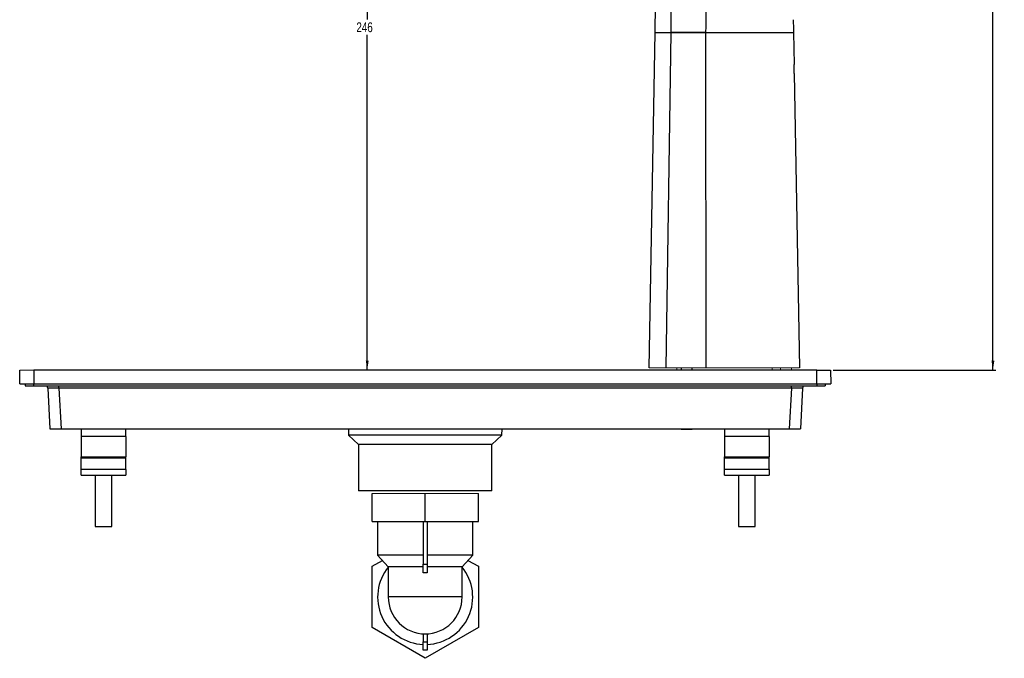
# Model space of a CAD drawing. Header units: millimetres. Extents: x -69 to 684, y -95 to 792.
# Tile 6 of 25: x 332 to 684, y -95 to 134. Entities that reach past the tile are written whole.
import ezdxf

# ---------------------------------------------------------------- set-up
doc = ezdxf.new("R2010")
doc.units = ezdxf.units.MM
doc.layers.add('DRAWINGS', color=7, linetype='Continuous')
doc.styles.add('SLDTEXTSTYLE0', font='TXT', dxfattribs={"width": 0.75})
doc.dimstyles.new('SLDDIMSTYLE0', dxfattribs={"dimtxt": 3.5, "dimasz": 3.302, "dimexe": 0, "dimexo": 0.0625, "dimgap": 0.875, "dimtad": 0, "dimtih": 1, "dimtoh": 1, "dimdec": 0, "dimrnd": 1e-09, "dimzin": 12, "dimdsep": 46, "dimtxsty": 'SLDTEXTSTYLE0', "dimsah": 1, "dimcen": 0.09, "dimadec": 0, "dimazin": 3, "dimtfac": 1, "dimtdec": 0, "dimtofl": 0, "dimtmove": 0, "dimatfit": 3, "dimfxl": 0, "dimfrac": 2, "dimtolj": 1, "dimtzin": 12, "dimarcsym": 0})

# ---------------------------------------------------------------- blocks, each defined once
blk = doc.blocks.new('_D')
at = {"layer": 'DRAWINGS'}
for p, q in [((496.26, 313.64), (680.97, 313.64)), ((679.97, 313.64), (679.97, 160.57)), ((679.97, 8.35), (679.97, 155.01)), ((622.88, 8.35), (680.97, 8.35))]:
    blk.add_line(p, q, dxfattribs=at)
for points in [[(679.97, 313.64), (679.46, 310.34), (680.48, 310.34)], [(679.97, 8.35), (680.48, 11.65), (679.46, 11.65)]]:
    blk.add_solid(points, dxfattribs=at)
at = {"layer": 'DRAWINGS', "insert": (676.09, 159.52), "char_height": 3.5, "attachment_point": 1, "style": 'SLDTEXTSTYLE0'}
blk.add_mtext('305', dxfattribs=at)
blk = doc.blocks.new('_D_1')
at = {"layer": 'DRAWINGS'}
for p, q in [((498.06, 254.65), (455.28, 254.65)), ((456.28, 254.65), (456.28, 133.77)), ((456.28, 8.35), (456.28, 128.22))]:
    blk.add_line(p, q, dxfattribs=at)
for points in [[(456.28, 254.65), (455.78, 251.35), (456.79, 251.35)], [(456.28, 8.35), (456.79, 11.65), (455.78, 11.65)]]:
    blk.add_solid(points, dxfattribs=at)
at = {"layer": 'DRAWINGS', "insert": (452.41, 132.73), "char_height": 3.5, "attachment_point": 1, "style": 'SLDTEXTSTYLE0'}
blk.add_mtext('246', dxfattribs=at)

msp = doc.modelspace()

# ---------------------------------------------------------------- linework, layer by layer
at = {"color": 7, "linetype": 'Continuous', "lineweight": 25}
for p, q in [((557.11, 9.15), (559.21, 129.15)), ((564.78, 129.15), (563.04, 9.15)), ((577.26, 129.15), (577.37, 9.15)), ((608.69, 129.15), (608.89, 117.65)), ((608.94, 114.44), (608.89, 117.65)), ((608.94, 114.44), (610.78, 9.15)), ((332.04, 3.35), (332.13, 8.35)), ((337.04, 8.35), (337.04, 3.35)), ((616.97, 8.35), (337.04, 8.35)), ((568.51, 9.15), (568.51, 8.35)), ((572.51, 8.35), (572.51, 9.15)), ((616.97, 3.35), (616.97, 8.35)), ((621.88, 8.35), (621.97, 3.35)), ((334.01, 3.35), (334.01, 2.65)), ((334.01, 2.65), (337.01, 2.65)), ((337.01, 2.65), (617.01, 2.65)), ((337.04, 3.35), (616.97, 3.35)), ((342.08, 1.85), (342.84, -12.65)), ((607.93, 1.85), (346.08, 1.85)), ((346.08, 1.85), (346.84, -12.65)), ((607.93, 1.85), (607.17, -12.65)), ((611.93, 1.85), (611.17, -12.65)), ((617.01, 2.65), (620.01, 2.65)), ((620.01, 3.35), (620.01, 2.65)), ((346.84, -12.65), (607.17, -12.65)), ((354.01, -12.65), (354.01, -15.45)), ((370.01, -15.45), (370.01, -12.65)), ((403.6, -12.69), (403.6, -12.65)), ((403.6, -12.69), (403.6, -12.65)), ((405.23, -12.72), (405.23, -12.65)), ((405.23, -12.72), (405.23, -12.65)), ((407.41, -12.65), (407.41, -12.69)), ((449.55, -12.65), (449.59, -14.92)), ((475.1, -12.69), (475.1, -12.65)), ((478.91, -12.65), (478.91, -12.69)), ((504.43, -14.92), (504.47, -12.65)), ((546.6, -12.69), (546.6, -12.65)), ((548.79, -12.65), (548.78, -12.72)), ((548.79, -12.65), (548.78, -12.72)), ((568.51, -12.65), (568.51, -12.85)), ((568.51, -12.85), (572.51, -12.85)), ((572.51, -12.85), (572.51, -12.65)), ((584.01, -12.65), (584.01, -15.45)), ((600.01, -15.45), (600.01, -12.65)), ((370.01, -15.45), (354.01, -15.45)), ((354.01, -15.45), (354.01, -22.65)), ((370.01, -15.45), (370.01, -22.65)), ((449.59, -14.92), (453.21, -18.25)), ((504.43, -14.92), (449.59, -14.92)), ((500.81, -18.25), (504.43, -14.92)), ((584.01, -15.45), (584.01, -22.65)), ((600.01, -15.45), (584.01, -15.45)), ((600.01, -15.45), (600.01, -22.65)), ((453.21, -18.25), (453.21, -34.85)), ((500.81, -18.25), (453.21, -18.25)), ((500.81, -34.85), (500.81, -18.25)), ((354.01, -22.65), (370.01, -22.65)), ((354.01, -23.07), (354.01, -22.65)), ((354.01, -23.07), (370.01, -23.07)), ((354.01, -27.18), (354.01, -23.07)), ((370.01, -23.07), (370.01, -22.65)), ((370.01, -27.18), (370.01, -23.07)), ((584.01, -22.65), (600.01, -22.65)), ((584.01, -23.07), (584.01, -22.65)), ((584.01, -27.18), (584.01, -23.07)), ((584.01, -23.07), (600.01, -23.07)), ((600.01, -23.07), (600.01, -22.65)), ((600.01, -27.18), (600.01, -23.07)), ((370.01, -27.18), (354.01, -27.18)), ((354.01, -29.25), (354.01, -27.18)), ((370.01, -27.18), (370.01, -29.25)), ((600.01, -27.18), (584.01, -27.18)), ((584.01, -29.25), (584.01, -27.18)), ((600.01, -27.18), (600.01, -29.25)), ((354.01, -29.25), (370.01, -29.25)), ((359.01, -29.25), (359.01, -47.65)), ((365.01, -47.65), (365.01, -29.25)), ((584.01, -29.25), (600.01, -29.25)), ((589.01, -29.25), (589.01, -47.65)), ((595.01, -47.65), (595.01, -29.25)), ((500.81, -34.85), (453.21, -34.85)), ((458.01, -45.85), (458.01, -35.85)), ((477.01, -45.85), (477.01, -35.85)), ((496.01, -45.85), (496.01, -35.85)), ((359.01, -47.65), (365.01, -47.65)), ((458.01, -45.85), (477.01, -45.85)), ((460.01, -45.85), (460.01, -57.85)), ((476.26, -45.85), (476.26, -61.15)), ((477.01, -45.85), (496.01, -45.85)), ((477.76, -45.85), (477.76, -61.15)), ((494.01, -57.85), (494.01, -45.85)), ((589.01, -47.65), (595.01, -47.65)), ((458.01, -61.88), (461.71, -59.74)), ((460.01, -57.85), (463.81, -62.05)), ((476.26, -57.85), (460.01, -57.85)), ((494.01, -57.85), (477.76, -57.85)), ((490.21, -62.05), (494.01, -57.85)), ((492.3, -59.74), (496.01, -61.88)), ((458.01, -83.82), (458.01, -61.88)), ((463.81, -62.05), (463.81, -72.85)), ((476.26, -62.05), (463.81, -62.05)), ((476.26, -61.15), (477.76, -61.15)), ((476.26, -64.15), (476.26, -61.15)), ((477.76, -61.15), (477.76, -64.15)), ((490.21, -62.05), (477.76, -62.05)), ((490.21, -72.85), (490.21, -62.05)), ((496.01, -61.88), (496.01, -83.82)), ((477.76, -64.15), (476.26, -64.15)), ((490.21, -72.85), (463.81, -72.85)), ((477.01, -94.79), (458.01, -83.82)), ((496.01, -83.82), (477.01, -94.79)), ((476.26, -86.03), (476.26, -88.85)), ((477.76, -86.03), (477.76, -88.85)), ((476.26, -88.85), (477.76, -88.85)), ((476.26, -91.85), (476.26, -88.85)), ((477.76, -88.85), (477.76, -91.85)), ((477.76, -91.85), (476.26, -91.85))]:
    msp.add_line(p, q, dxfattribs=at)
at = {"color": 144, "linetype": 'Continuous', "lineweight": 18}
for p, q in [((567.01, 9.15), (567.01, 8.35)), ((601.01, 8.35), (601.01, 9.15)), ((604.01, 9.15), (604.01, 8.35)), ((608.01, 8.35), (608.01, 9.15)), ((604.01, -12.65), (604.01, -12.85)), ((604.01, -12.85), (608.01, -12.85)), ((608.01, -12.85), (608.01, -12.65)), ((458.01, -35.85), (477.01, -35.85)), ((477.01, -35.85), (496.01, -35.85))]:
    msp.add_line(p, q, dxfattribs=at)
at = {"color": 8, "linetype": 'Continuous', "lineweight": 25}
for p, q in [((337.01, 3.56), (337.01, 2.65)), ((346.08, 1.85), (346.08, 2.65)), ((607.93, 1.85), (607.93, 2.65)), ((617.01, 3.35), (617.01, 2.65))]:
    msp.add_line(p, q, dxfattribs=at)
at = {"color": 7, "linetype": 'Continuous', "lineweight": 25}
for centre, radius, start, end in [((340.09, 1.75), 2, 3, 26.7437), ((613.92, 1.75), 2, 153.2563, 177), ((477.01, -72.85), 17, 140.9386, 267.4714), ((477.01, -72.85), 17, 272.5286, 39.0614), ((477.01, -72.85), 13.2, 180, 0)]:
    msp.add_arc(centre, radius, start, end, dxfattribs=at)
for points, knots in [([(492.34, 259.99), (494.21, 259.61), (496.32, 259.19), (500.04, 258.46), (501.36, 258.2), (503.48, 257.81), (504.21, 257.68), (505.7, 257.41), (506.46, 257.28), (508.77, 256.87), (510.34, 256.59), (513.4, 256.05), (514.89, 255.79), (517, 255.43), (517.68, 255.31), (519, 255.09), (520.9, 254.76), (522.61, 254.47), (524.75, 254.11), (525.74, 253.94), (527.63, 253.62), (528.53, 253.47), (530.29, 253.17), (531.15, 253.03), (532.81, 252.75), (533.62, 252.61), (536.02, 252.21), (537.58, 251.95), (539.9, 251.55), (540.67, 251.43), (542.2, 251.13), (542.95, 250.95), (545.2, 250.36), (546.67, 249.87), (549.53, 248.72), (550.93, 248.05), (553.63, 246.5), (554.93, 245.62), (557.38, 243.62), (558.53, 242.5), (560.61, 240), (561.54, 238.63), (563.11, 235.63), (563.75, 234.01), (564.46, 231.41), (564.65, 230.52), (564.96, 228.69), (565.07, 227.74), (565.16, 226.29), (565.18, 225.79), (565.19, 225.04), (565.19, 224.79), (565.19, 224.29), (565.2, 224.04), (565.21, 222.77), (565.22, 221.74), (565.27, 216.62), (565.31, 212.57), (565.35, 204.55), (565.37, 200.58), (565.38, 188.78), (565.35, 181.06), (565.25, 165.86), (565.18, 158.38), (565, 143.62), (564.9, 136.34), (564.77, 129.15)], [0, 0, 0, 0, 0.03125, 0.03125, 0.046875, 0.046875, 0.054688, 0.054688, 0.0625, 0.0625, 0.078125, 0.078125, 0.09375, 0.09375, 0.101563, 0.101563, 0.109375, 0.125, 0.125, 0.140625, 0.140625, 0.15625, 0.15625, 0.171875, 0.171875, 0.1875, 0.1875, 0.21875, 0.21875, 0.234375, 0.234375, 0.25, 0.25, 0.28125, 0.28125, 0.3125, 0.3125, 0.34375, 0.34375, 0.375, 0.375, 0.40625, 0.40625, 0.4375, 0.4375, 0.453125, 0.453125, 0.46875, 0.46875, 0.476563, 0.476563, 0.480469, 0.480469, 0.484375, 0.484375, 0.5, 0.5, 0.5625, 0.5625, 0.625, 0.625, 0.75, 0.75, 0.875, 0.875, 1, 1, 1, 1]), ([(559.21, 129.15), (559.34, 136.6), (559.46, 144.04), (559.71, 158.88), (559.83, 166.27), (560.03, 180.98), (560.12, 188.29), (560.23, 202.8), (560.25, 210), (560.25, 218.91), (560.26, 221.58), (560.26, 224.24), (560.26, 226.01), (560.21, 226.88), (559.95, 229.41), (559.6, 231.02), (558.58, 234.07), (557.91, 235.5), (556.3, 238.16), (555.36, 239.39), (553.27, 241.64), (552.12, 242.66), (549.66, 244.51), (548.34, 245.34), (545.55, 246.8), (544.08, 247.44), (541.74, 248.21), (540.94, 248.44), (539.7, 248.72), (539.28, 248.8), (538.45, 248.98), (536.35, 249.43), (534.21, 249.88), (529.03, 250.99), (525.49, 251.74), (518.33, 253.27), (514.71, 254.04), (509.32, 255.19), (507.07, 255.67), (504.85, 256.14), (503.96, 256.33), (503.52, 256.42), (502.17, 256.71), (501.26, 256.91), (500.35, 257.1)], [0, 0, 0, 0, 0.125, 0.125, 0.25, 0.25, 0.375, 0.375, 0.5, 0.5, 0.53125, 0.546875, 0.546875, 0.5625, 0.5625, 0.59375, 0.59375, 0.625, 0.625, 0.65625, 0.65625, 0.6875, 0.6875, 0.71875, 0.71875, 0.75, 0.75, 0.765625, 0.765625, 0.773437, 0.773437, 0.78125, 0.8125, 0.8125, 0.875, 0.875, 0.9375, 0.9375, 0.96875, 0.976562, 0.976562, 0.984375, 0.984375, 1, 1, 1, 1]), ([(576.78, 222.65), (576.85, 218.79), (576.98, 211.07), (577.14, 201.6), (577.26, 193.66), (577.36, 185.63), (577.47, 175.55), (577.53, 163.94), (577.53, 154.29), (577.49, 146.56), (577.43, 140.72), (577.36, 134.94), (577.3, 131.06), (577.26, 129.15)], [0, 0, 0, 0, 0.123781, 0.247614, 0.303876, 0.378838, 0.505089, 0.627401, 0.751228, 0.814641, 0.875507, 0.938712, 1, 1, 1, 1]), ([(559.21, 129.15), (559.21, 129.15), (559.34, 129.15), (559.71, 129.15), (559.86, 129.15), (560.22, 129.15), (560.43, 129.15), (560.89, 129.15), (561.16, 129.15), (561.73, 129.15), (562.04, 129.15), (563.07, 129.15), (563.86, 129.15), (564.78, 129.15)], [0, 0, 0, 0, 0.25, 0.25, 0.375, 0.375, 0.5, 0.5, 0.625, 0.625, 0.75, 0.75, 1, 1, 1, 1]), ([(559.9, 129.15), (560.13, 129.15), (560.67, 129.15), (562.25, 129.15), (563.94, 129.15), (564.77, 129.15)], [0, 0, 0, 0, 0.257499, 0.636301, 1, 1, 1, 1]), ([(577.26, 129.15), (577.08, 129.15), (576.73, 129.15), (576.2, 129.15), (575.68, 129.15), (575.18, 129.15), (574.68, 129.15), (574.19, 129.15), (573.71, 129.15), (573.24, 129.15), (572.79, 129.15), (572.34, 129.15), (571.9, 129.15), (571.47, 129.15), (571.05, 129.15), (570.64, 129.15), (570.25, 129.15), (569.86, 129.15), (569.48, 129.15), (569.11, 129.15), (568.75, 129.15), (568.4, 129.15), (568.06, 129.15), (567.73, 129.15), (567.41, 129.15), (567.1, 129.15), (566.81, 129.15), (566.52, 129.15), (566.24, 129.15), (565.97, 129.15), (565.71, 129.15), (565.46, 129.15), (565.22, 129.15), (564.99, 129.15), (564.84, 129.15), (564.77, 129.15)], [0, 0, 0, 0, 0.0383825, 0.0760315, 0.1129611, 0.1491864, 0.1847232, 0.2195885, 0.2538001, 0.2873769, 0.3203388, 0.352707, 0.3845037, 0.4157526, 0.4464783, 0.4767071, 0.5064661, 0.5357842, 0.5646914, 0.5932189, 0.6213993, 0.6492665, 0.6768553, 0.7042017, 0.7313428, 0.7583163, 0.7851608, 0.8119153, 0.8386193, 0.8653125, 0.8920347, 0.9188255, 0.9457242, 0.9727696, 1, 1, 1, 1]), ([(564.78, 129.15), (565.11, 129.15), (565.48, 129.15), (566.09, 129.15), (566.3, 129.15), (566.75, 129.15), (566.99, 129.15), (567.7, 129.15), (568.2, 129.15), (568.99, 129.15), (569.26, 129.15), (569.8, 129.15), (570.08, 129.15), (571.46, 129.15), (572.6, 129.15), (574.34, 129.15), (574.93, 129.15), (576.09, 129.15), (576.68, 129.15), (577.26, 129.15), (577.26, 129.15), (577.26, 129.15), (577.26, 129.15)], [0.00000003, 0.00000003, 0.00000003, 0.00000003, 0.00174767, 0.00174767, 0.00262148, 0.00262148, 0.0034953, 0.0034953, 0.00524294, 0.00524294, 0.00611676, 0.00611676, 0.00699058, 0.00699058, 0.01048585, 0.01048585, 0.01223349, 0.01223349, 0.01398112, 0.01398112, 0.01398112, 0.01398117, 0.01398117, 0.01398117, 0.01398117]), ([(577.26, 129.15), (578.54, 129.15), (581.05, 129.15), (584.84, 129.15), (588.29, 129.15), (591.32, 129.15), (593.97, 129.15), (596.52, 129.15), (599.01, 129.15), (601.26, 129.15), (603.26, 129.15), (604.95, 129.15), (606.32, 129.15), (607.29, 129.15), (607.66, 129.15), (607.81, 129.15)], [0, 0, 0, 0, 0.102608, 0.200541, 0.304859, 0.380075, 0.44592, 0.521312, 0.5941, 0.667589, 0.738608, 0.80858, 0.878996, 0.951316, 1, 1, 1, 1]), ([(577.26, 129.15), (579.12, 129.15), (580.97, 129.15), (584.66, 129.15), (586.51, 129.15), (589.26, 129.15), (590.17, 129.15), (591.54, 129.15), (591.99, 129.15), (592.9, 129.15), (593.36, 129.15), (594.7, 129.15), (595.59, 129.15), (597.34, 129.15), (598.17, 129.15), (599.77, 129.15), (600.54, 129.15), (601.63, 129.15), (601.99, 129.15), (602.68, 129.15), (603.01, 129.15), (603.96, 129.15), (604.54, 129.15), (605.33, 129.15), (605.58, 129.15), (606.06, 129.15), (606.28, 129.15), (607.32, 129.15), (607.9, 129.15), (608.31, 129.15), (608.38, 129.15), (608.49, 129.15), (608.53, 129.15), (608.65, 129.15), (608.69, 129.15), (608.69, 129.15)], [0.02288784, 0.02288784, 0.02288784, 0.02288784, 0.02845692, 0.02845692, 0.034026, 0.034026, 0.03681054, 0.03681054, 0.03820281, 0.03820281, 0.03959508, 0.03959508, 0.04237962, 0.04237962, 0.04516416, 0.04516416, 0.04794869, 0.04794869, 0.04934096, 0.04934096, 0.05073323, 0.05073323, 0.05351777, 0.05351777, 0.05491004, 0.05491004, 0.05630231, 0.05630231, 0.06187139, 0.06187139, 0.06326366, 0.06326366, 0.06465593, 0.06465593, 0.06744047, 0.06744047, 0.06744047, 0.06744047]), ([(608.51, 129.15), (608.52, 129.15), (608.55, 129.15), (608.56, 129.15), (608.56, 129.15)], [0, 0, 0, 0, 0.267141, 1, 1, 1, 1]), ([(616.97, 8.35), (617.04, 8.35), (617.16, 8.35), (617.36, 8.35), (617.55, 8.35), (617.74, 8.35), (618.03, 8.35), (618.4, 8.35), (618.85, 8.35), (619.29, 8.35), (619.84, 8.35), (620.47, 8.35), (620.98, 8.35), (621.31, 8.35), (621.52, 8.35), (621.68, 8.35), (621.78, 8.35), (621.84, 8.35), (621.88, 8.35), (621.88, 8.35), (621.88, 8.35)], [0, 0, 0, 0, 0.024972, 0.049928, 0.074906, 0.099946, 0.125086, 0.187627, 0.250112, 0.312446, 0.375135, 0.500007, 0.624874, 0.687478, 0.749901, 0.812246, 0.874927, 0.916703, 0.958334, 1, 1, 1, 1]), ([(332.04, 3.35), (332.04, 3.35), (332.17, 3.35), (332.67, 3.35), (333.04, 3.35), (333.97, 3.35), (334.52, 3.35), (335.73, 3.35), (336.39, 3.35), (337.04, 3.35)], [0, 0, 0, 0, 0.25, 0.25, 0.5, 0.5, 0.75, 0.75, 1, 1, 1, 1]), ([(346.08, 1.85), (346.01, 1.85), (345.87, 1.86), (345.67, 1.86), (345.47, 1.87), (345.27, 1.87), (345.07, 1.88), (344.88, 1.88), (344.69, 1.88), (344.51, 1.89), (344.33, 1.89), (344.16, 1.89), (343.99, 1.89), (343.83, 1.89), (343.67, 1.89), (343.53, 1.9), (343.39, 1.9), (343.21, 1.9), (342.99, 1.9), (342.77, 1.89), (342.57, 1.89), (342.4, 1.89), (342.26, 1.88), (342.16, 1.87), (342.1, 1.86), (342.09, 1.86), (342.08, 1.85)], [0, 0, 0, 0, 0.032912, 0.065599, 0.098063, 0.130304, 0.162323, 0.19412, 0.225697, 0.257053, 0.28819, 0.319109, 0.34981, 0.380294, 0.410562, 0.440614, 0.470452, 0.500076, 0.559517, 0.619817, 0.680982, 0.743019, 0.805933, 0.869731, 0.934418, 1, 1, 1, 1]), ([(611.93, 1.85), (611.93, 1.85), (611.92, 1.86), (611.91, 1.86), (611.88, 1.87), (611.85, 1.87), (611.8, 1.88), (611.75, 1.88), (611.68, 1.88), (611.61, 1.89), (611.53, 1.89), (611.44, 1.89), (611.34, 1.89), (611.24, 1.89), (611.13, 1.89), (611.01, 1.9), (610.89, 1.9), (610.72, 1.9), (610.49, 1.9), (610.18, 1.89), (609.86, 1.89), (609.5, 1.89), (609.13, 1.88), (608.74, 1.87), (608.34, 1.86), (608.07, 1.86), (607.93, 1.85)], [0, 0, 0, 0, 0.032912, 0.065599, 0.098063, 0.130304, 0.162323, 0.19412, 0.225697, 0.257053, 0.28819, 0.319109, 0.34981, 0.380294, 0.410562, 0.440614, 0.470452, 0.500076, 0.559517, 0.619817, 0.680982, 0.743019, 0.805933, 0.869731, 0.934418, 1, 1, 1, 1]), ([(616.97, 3.35), (617.63, 3.35), (618.28, 3.35), (619.49, 3.35), (620.04, 3.35), (620.97, 3.35), (621.34, 3.35), (621.84, 3.35), (621.97, 3.35), (621.97, 3.35)], [0, 0, 0, 0, 0.25, 0.25, 0.5, 0.5, 0.75, 0.75, 1, 1, 1, 1]), ([(342.84, -12.65), (342.84, -12.65), (342.93, -12.65), (343.32, -12.65), (343.62, -12.65), (344.4, -12.65), (344.88, -12.65), (345.86, -12.65), (346.37, -12.65), (346.84, -12.65)], [0, 0, 0, 0, 0.25, 0.25, 0.5, 0.5, 0.75, 0.75, 1, 1, 1, 1]), ([(607.17, -12.65), (607.64, -12.65), (608.15, -12.65), (609.14, -12.65), (609.61, -12.65), (610.39, -12.65), (610.69, -12.65), (611.08, -12.65), (611.17, -12.65), (611.17, -12.65)], [0, 0, 0, 0, 0.25, 0.25, 0.5, 0.5, 0.75, 0.75, 1, 1, 1, 1])]:
    msp.add_open_spline(points, degree=3, knots=knots, dxfattribs=at)
msp.add_open_spline([(608.55, 133.64), (608.6, 132.15), (608.64, 130.65), (608.69, 129.15)], degree=3, dxfattribs=at)
at = {"color": 144, "linetype": 'Continuous', "lineweight": 18}
for points, knots in [([(332.13, 8.35), (332.13, 8.35), (332.13, 8.35), (332.14, 8.35), (332.16, 8.35), (332.19, 8.35), (332.24, 8.35), (332.33, 8.35), (332.49, 8.35), (332.7, 8.35), (333.03, 8.35), (333.54, 8.35), (334.17, 8.35), (334.72, 8.35), (335.16, 8.35), (335.61, 8.35), (336.03, 8.35), (336.4, 8.35), (336.72, 8.35), (336.93, 8.35), (337.04, 8.35)], [0, 0, 0, 0, 0.024972, 0.049928, 0.074906, 0.099946, 0.125086, 0.187627, 0.250112, 0.312446, 0.375135, 0.500007, 0.624874, 0.687478, 0.749901, 0.812246, 0.874927, 0.916703, 0.958334, 1, 1, 1, 1]), ([(563.04, 9.15), (562.08, 9.15), (561.25, 9.15), (559.79, 9.15), (559.18, 9.15), (558.16, 9.15), (557.78, 9.15), (557.25, 9.15), (557.11, 9.15), (557.11, 9.15)], [0, 0, 0, 0, 0.25, 0.25, 0.5, 0.5, 0.75, 0.75, 1, 1, 1, 1]), ([(577.37, 9.15), (577.37, 9.15), (577.37, 9.15), (577.37, 9.15), (576.74, 9.15), (576.11, 9.15), (574.84, 9.15), (574.2, 9.15), (572.28, 9.15), (570.99, 9.15), (569.4, 9.15), (569.08, 9.15), (568.44, 9.15), (568.12, 9.15), (567.19, 9.15), (566.59, 9.15), (565.73, 9.15), (565.45, 9.15), (564.9, 9.15), (564.64, 9.15), (563.89, 9.15), (563.44, 9.15), (563.04, 9.15)], [0.00000003, 0.00000003, 0.00000003, 0.00000003, 0.00000017, 0.00000017, 0.00000017, 0.00174781, 0.00174781, 0.00349545, 0.00349545, 0.00699072, 0.00699072, 0.00786454, 0.00786454, 0.00873836, 0.00873836, 0.01048599, 0.01048599, 0.01135981, 0.01135981, 0.01223363, 0.01223363, 0.01398127, 0.01398127, 0.01398127, 0.01398127]), ([(577.37, 9.15), (579.25, 9.15), (581.13, 9.15), (584.9, 9.15), (586.78, 9.15), (589.59, 9.15), (590.52, 9.15), (591.93, 9.15), (592.38, 9.15), (593.32, 9.15), (593.82, 9.15), (595.31, 9.15), (596.3, 9.15), (598.23, 9.15), (599.15, 9.15), (600.92, 9.15), (601.77, 9.15), (602.99, 9.15), (603.38, 9.15), (604.15, 9.15), (604.51, 9.15), (605.57, 9.15), (606.21, 9.15), (607.09, 9.15), (607.37, 9.15), (607.89, 9.15), (608.14, 9.15), (609.29, 9.15), (609.93, 9.15), (610.38, 9.15), (610.45, 9.15), (610.57, 9.15), (610.62, 9.15), (610.74, 9.15), (610.78, 9.15), (610.78, 9.15)], [0.02288784, 0.02288784, 0.02288784, 0.02288784, 0.02845692, 0.02845692, 0.034026, 0.034026, 0.03681054, 0.03681054, 0.03820281, 0.03820281, 0.03959508, 0.03959508, 0.04237962, 0.04237962, 0.04516416, 0.04516416, 0.04794869, 0.04794869, 0.04934096, 0.04934096, 0.05073323, 0.05073323, 0.05351777, 0.05351777, 0.05491004, 0.05491004, 0.05630231, 0.05630231, 0.06187139, 0.06187139, 0.06326366, 0.06326366, 0.06465593, 0.06465593, 0.06744047, 0.06744047, 0.06744047, 0.06744047])]:
    msp.add_open_spline(points, degree=3, knots=knots, dxfattribs=at)

# ---------------------------------------------------------------- dimensions: what is measured, and where the dimension line sits
at = {"layer": 'DRAWINGS'}
for base, p1, p2, picture, middle in [((679.97, 313.64), (621.88, 8.35), (495.26, 313.64), '_D', (679.97, 157.79)), ((456.28, 254.65), (337.04, 8.35), (499.06, 254.65), '_D_1', (456.28, 130.99))]:
    dim = msp.add_linear_dim(base=base, p1=p1, p2=p2, angle=90, dimstyle='SLDDIMSTYLE0', dxfattribs=at)
    dim.commit()
    dim.dimension.update_dxf_attribs({"geometry": picture, "text_midpoint": middle, "dimtype": 160})

doc.saveas('drawing.dxf')
